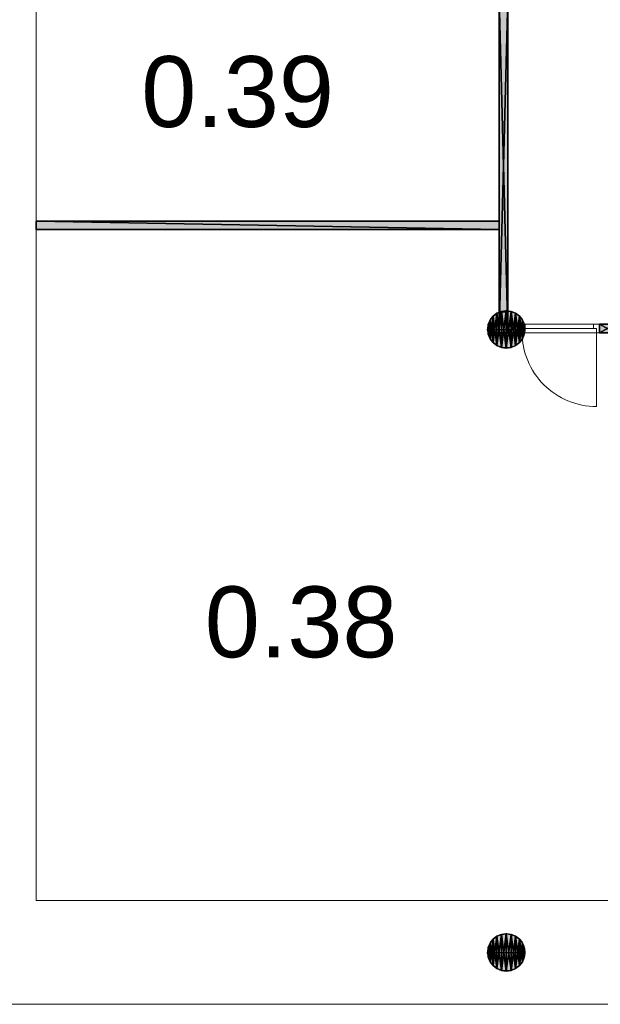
# Model space of a CAD drawing. Header units: inches. Extents: x 15 to 546804, y -66 to 267312.
# Tile 205 of 256: x 400876 to 407586, y 106256 to 117632. Entities that reach past the tile are written whole.
import ezdxf

# ---------------------------------------------------------------- set-up
doc = ezdxf.new("R2010")
doc.units = ezdxf.units.IN
doc.header["$MEASUREMENT"] = 0
doc.layers.add('Binnenwanden', color=2, linetype='Continuous')
doc.styles.add('style1', font='arial.ttf', dxfattribs={"height": 250})

msp = doc.modelspace()

# ---------------------------------------------------------------- hatches: boundary and pattern name
at = {"lineweight": 20}
h = msp.add_hatch(color=7, dxfattribs=at)
h.dxf.hatch_style = 1
h.paths.add_polyline_path([(406417, 114251), (406517, 114251), (406517, 117881), (406417, 117881)])
h = msp.add_hatch(color=7, dxfattribs=at)
h.dxf.hatch_style = 1
h.paths.add_polyline_path([(406417, 115306), (401067, 115306), (401067, 115206), (406417, 115206)])
h = msp.add_hatch(color=7, dxfattribs=at)
h.dxf.hatch_style = 1
h.paths.add_polyline_path([(406499, 114269), (406499, 114054), (406714, 114054, 0.414214)])
h.paths.add_polyline_path([(406499, 114269, 0.414214), (406284, 114054), (406499, 114054)])
h.paths.add_polyline_path([(406499, 114054), (406284, 114054, 0.414214), (406499, 113838)])
h.paths.add_polyline_path([(406714, 114054), (406499, 114054), (406499, 113838, 0.414214)])
h = msp.add_hatch(color=7, dxfattribs=at)
h.dxf.hatch_style = 1
h.paths.add_polyline_path([(414067, 114107), (409076, 114107, -0.06292), (409083, 114054, -0.05435), (409077, 114007), (414067, 114007)])
h.paths.add_polyline_path([(407758, 114113), (407576, 114113), (407576, 114013), (407758, 114013)])
h = msp.add_hatch(color=7, dxfattribs=at)
h.dxf.hatch_style = 1
h.paths.add_polyline_path([(406499, 107071), (406499, 106856), (406714, 106856, 0.414214)])
h.paths.add_polyline_path([(406499, 107071, 0.414214), (406284, 106856), (406499, 106856)])
h.paths.add_polyline_path([(406499, 106856), (406284, 106856, 0.414214), (406499, 106640)])
h.paths.add_polyline_path([(406714, 106856), (406499, 106856), (406499, 106640, 0.414214)])

# ---------------------------------------------------------------- linework, layer by layer
at = {"color": 7, "lineweight": 20}
for p, q in [((401067, 107456, 300), (401067, 127806, 300)), ((401067, 107456, 300), (401067, 125449, 300)), ((401067, 107456), (401067, 125449)), ((401067, 107456, 3000), (401067, 125449, 3000)), ((401067, 107456, 300), (401067, 125449, 300)), ((406517, 121306, 300), (406517, 114113, 300)), ((406417, 117881, 0), (406417, 114251, 0)), ((406517, 114251, 0), (406517, 117881, 0)), ((406417, 114251, 0), (406517, 114251, 0)), ((406517, 114113, 300), (414067, 114113, 300)), ((406647, 114113, 2500), (406717, 114113, 2500)), ((407576, 114113, 3000), (406647, 114113, 3000)), ((406647, 114113, 3000), (406647, 114113, 2500)), ((406647, 114113, 2500), (406647, 114013, 2500)), ((406647, 114113, 3000), (406647, 114013, 3000)), ((406717, 114113, 300), (406647, 114113, 300)), ((406647, 114113, 300), (406647, 114113, 2500)), ((406647, 114113, 2500), (407576, 114113, 2500)), ((406647, 114113, 300), (406647, 114013, 300)), ((406647, 114113, 2500), (406647, 114013, 2500)), ((406717, 114113, 2930), (406717, 114113, 2500)), ((407506, 114113, 2930), (406717, 114113, 2930)), ((406717, 114113, 300), (406717, 114113, 2430)), ((406717, 114113, 2430), (407506, 114113, 2430)), ((406717, 114113, 2430), (406717, 114063, 2430)), ((406717, 114113, 300), (406717, 114063, 300)), ((407506, 114113, 2500), (407506, 114113, 2930)), ((407506, 114113, 2500), (407576, 114113, 2500)), ((407576, 114113, 300), (407506, 114113, 300)), ((407506, 114113, 2430), (407506, 114113, 300)), ((407506, 114113, 300), (407506, 114063, 300)), ((407506, 114113, 2430), (407506, 114063, 2430)), ((407576, 114113, 2500), (407576, 114113, 3000)), ((407576, 114113, 2500), (407576, 114013, 2500)), ((407576, 114113, 3000), (407576, 114013, 3000)), ((407576, 114113, 2500), (407576, 114113, 300)), ((407576, 114113, 300), (407576, 114013, 300)), ((407576, 114113, 2500), (407576, 114013, 2500)), ((406647, 114013, 2500), (406717, 114013, 2500)), ((406647, 114013, 3000), (406647, 114013, 2500)), ((407576, 114013, 3000), (406647, 114013, 3000)), ((406682, 114013, 300), (406647, 114013, 300)), ((406647, 114013, 300), (406647, 114013, 2500)), ((406647, 114013, 2500), (407576, 114013, 2500)), ((406682, 114063, 300), (406682, 114063, 2465)), ((406682, 114063, 300), (406682, 114013, 300)), ((406717, 114063, 300), (406682, 114063, 300)), ((406717, 114063, 2465), (406682, 114063, 2465)), ((406682, 114063, 2465), (406682, 114013, 2465)), ((407541, 114063, 300), (406682, 114063, 300)), ((406682, 114063, 300), (406682, 114063, 2465)), ((406682, 114063, 2465), (407541, 114063, 2465)), ((406682, 114063, 2465), (406682, 114023, 2465)), ((406682, 114063, 300), (406682, 114023, 300)), ((406682, 114023, 300), (406682, 114023, 2465)), ((406682, 114013, 300), (406682, 114013, 2465)), ((406682, 114013, 2465), (407541, 114013, 2465)), ((406717, 114063, 2930), (406717, 114063, 2500)), ((407506, 114063, 2930), (406717, 114063, 2930)), ((406717, 114063, 2500), (407506, 114063, 2500)), ((406717, 114063, 300), (406717, 114063, 2430)), ((406717, 114063, 2430), (407506, 114063, 2430)), ((406717, 114063, 2465), (407506, 114063, 2465)), ((406717, 114063, 2430), (406717, 114063, 2465)), ((407506, 114013, 2930), (406717, 114013, 2930)), ((406717, 114013, 2930), (406717, 114013, 2500)), ((406720, 114063, 1368), (406774, 114063, 1439)), ((406774, 114063, 1291), (406720, 114063, 1362)), ((406829, 114063, 1510), (406884, 114063, 1580)), ((406884, 114063, 1150), (406829, 114063, 1220)), ((406939, 114063, 1651), (406993, 114063, 1722)), ((406993, 114063, 1008), (406939, 114063, 1079)), ((407048, 114063, 1793), (407103, 114063, 1864)), ((407103, 114063, 866), (407048, 114063, 937)), ((407158, 114063, 1934), (407212, 114063, 2005)), ((407212, 114063, 725), (407158, 114063, 796)), ((407267, 114063, 2076), (407322, 114063, 2147)), ((407322, 114063, 583), (407267, 114063, 654)), ((407377, 114063, 2218), (407432, 114063, 2288)), ((407432, 114063, 442), (407377, 114063, 512)), ((407541, 114063, 300), (407486, 114063, 371)), ((407486, 114063, 2359), (407541, 114063, 2430)), ((407506, 114063, 2500), (407506, 114063, 2930)), ((407506, 114063, 2430), (407506, 114063, 300)), ((407506, 114063, 300), (407541, 114063, 300)), ((407506, 114063, 2465), (407541, 114063, 2465)), ((407506, 114063, 2430), (407506, 114063, 2465)), ((407506, 114013, 2500), (407576, 114013, 2500)), ((407506, 114013, 2500), (407506, 114013, 2930)), ((407541, 114063, 300), (407541, 114013, 300)), ((407541, 114063, 2465), (407541, 114063, 300)), ((407541, 114063, 2465), (407541, 114013, 2465)), ((407541, 114063, 2465), (407541, 114063, 300)), ((407541, 114063, 2465), (407541, 114023, 2465)), ((407541, 114063, 300), (407541, 114023, 300)), ((407541, 114023, 2465), (407541, 114023, 300)), ((407541, 114023, 300), (407541, 113164, 300)), ((407576, 114013, 300), (407541, 114013, 300)), ((407541, 114013, 2465), (407541, 114013, 300)), ((407576, 114013, 2500), (407576, 114013, 3000)), ((407576, 114013, 2500), (407576, 114013, 300)), ((414067, 107456, 300), (401067, 107456, 300)), ((414067, 107456), (401067, 107456)), ((401067, 107456, 300), (401067, 107456)), ((414067, 107456, 3000), (401067, 107456, 3000)), ((414067, 107456, 300), (401067, 107456, 300)), ((401067, 107456, 3000), (401067, 107456, 300)), ((414067, 107456, 300), (401067, 107456, 300)), ((415467, 106256), (399867, 106256)), ((415467, 106256, 300), (399867, 106256, 300)), ((399867, 106256, 7500), (415467, 106256, 7500)), ((415467, 106256), (399867, 106256)), ((401618, 106256, 6041), (405218, 106256, 6041)), ((401618, 106256, 4441), (401618, 106256, 6041)), ((405218, 106256, 4441), (401618, 106256, 4441))]:
    msp.add_line(p, q, dxfattribs=at)
at = {"color": 7}
for p, q in [((406417, 117881, 300), (406417, 114013, 300)), ((406417, 117881, 3000), (406417, 114013, 3000)), ((406517, 114013, 300), (406517, 117881, 300)), ((406517, 114013, 3000), (406517, 117881, 3000)), ((406417, 115306, 300), (401067, 115306, 300)), ((401067, 115306, 300), (401067, 115206, 300)), ((406417, 115306, 3000), (401067, 115306, 3000)), ((401067, 115306, 3000), (401067, 115206, 3000)), ((401067, 115306, 300), (401067, 115306, 3000)), ((406417, 115206, 300), (406417, 115306, 300)), ((406417, 115206, 3000), (406417, 115306, 3000)), ((406417, 115306, 300), (406417, 115306, 3000)), ((401067, 115206, 300), (406417, 115206, 300)), ((401067, 115206, 3000), (406417, 115206, 3000)), ((401067, 115206, 300), (401067, 115206, 3000)), ((406417, 115206, 300), (406417, 115206, 3000)), ((406391, 114240, 0), (406391, 114240, 7000)), ((406443, 114262, 0), (406443, 114262, 7000)), ((406499, 114277, 0), (406499, 114269, 0)), ((406499, 114269, 0), (406499, 114269, 7000)), ((406499, 114269, 0), (406499, 113838, 0)), ((406555, 114262, 0), (406555, 114262, 7000)), ((406607, 114240, 0), (406607, 114240, 7000)), ((406291, 114110, 0), (406291, 114110, 7000)), ((406312, 114161, 0), (406312, 114161, 7000)), ((406347, 114206, 0), (406347, 114206, 7000)), ((406647, 114113, 300), (406517, 114113, 300)), ((406517, 114113, 300), (406517, 114013, 300)), ((406647, 114113, 3000), (406517, 114113, 3000)), ((406517, 114113, 3000), (406517, 114013, 3000)), ((406517, 114113, 300), (406517, 114113, 3000)), ((406647, 114013, 300), (406647, 114113, 300)), ((406647, 114013, 3000), (406647, 114113, 3000)), ((406647, 114113, 300), (406647, 114113, 3000)), ((406651, 114206, 0), (406651, 114206, 7000)), ((406686, 114161, 0), (406686, 114161, 7000)), ((406707, 114110, 0), (406707, 114110, 7000)), ((407758, 114113, 300), (407576, 114113, 300)), ((407576, 114113, 300), (407576, 114013, 300)), ((407758, 114113, 3000), (407576, 114113, 3000)), ((407576, 114113, 3000), (407576, 114013, 3000)), ((407576, 114113, 300), (407576, 114113, 3000)), ((406276, 114054, 0), (406284, 114054, 0)), ((406284, 114054, 0), (406284, 114054, 7000)), ((406284, 114054, 0), (406714, 114054, 0)), ((406291, 113998, 0), (406291, 113998, 7000)), ((406417, 114013, 300), (406517, 114013, 300)), ((406417, 114013, 3000), (406517, 114013, 3000)), ((406417, 114013, 300), (406417, 114013, 3000)), ((406517, 114013, 300), (406647, 114013, 300)), ((406517, 114013, 3000), (406647, 114013, 3000)), ((406517, 114013, 300), (406517, 114013, 3000)), ((406517, 114013, 300), (406517, 114013, 3000)), ((406647, 114013, 300), (406647, 114013, 3000)), ((406707, 113998, 0), (406707, 113998, 7000)), ((406714, 114054, 0), (406714, 114054, 7000)), ((407576, 114013, 300), (407758, 114013, 300)), ((407576, 114013, 3000), (407758, 114013, 3000)), ((407576, 114013, 300), (407576, 114013, 3000)), ((406312, 113946, 0), (406312, 113946, 7000)), ((406347, 113901, 0), (406347, 113901, 7000)), ((406651, 113901, 0), (406651, 113901, 7000)), ((406686, 113946, 0), (406686, 113946, 7000)), ((406391, 113867, 0), (406391, 113867, 7000)), ((406443, 113846, 0), (406443, 113846, 7000)), ((406499, 113838, 0), (406499, 113838, 7000)), ((406555, 113846, 0), (406555, 113846, 7000)), ((406607, 113867, 0), (406607, 113867, 7000)), ((406443, 107064, 0), (406443, 107064, 7000)), ((406499, 107079, 0), (406499, 107071, 0)), ((406499, 107071, 0), (406499, 107071, 7000)), ((406499, 107071, 0), (406499, 106640, 0)), ((406555, 107064, 0), (406555, 107064, 7000)), ((406312, 106963, 0), (406312, 106963, 7000)), ((406347, 107008, 0), (406347, 107008, 7000)), ((406391, 107042, 0), (406391, 107042, 7000)), ((406607, 107042, 0), (406607, 107042, 7000)), ((406651, 107008, 0), (406651, 107008, 7000)), ((406686, 106963, 0), (406686, 106963, 7000)), ((406276, 106856, 0), (406284, 106856, 0)), ((406284, 106856, 0), (406284, 106856, 7000)), ((406284, 106856, 0), (406714, 106856, 0)), ((406291, 106911, 0), (406291, 106911, 7000)), ((406707, 106911, 0), (406707, 106911, 7000)), ((406714, 106856, 0), (406714, 106856, 7000)), ((406291, 106800, 0), (406291, 106800, 7000)), ((406312, 106748, 0), (406312, 106748, 7000)), ((406686, 106748, 0), (406686, 106748, 7000)), ((406707, 106800, 0), (406707, 106800, 7000)), ((406347, 106703, 0), (406347, 106703, 7000)), ((406391, 106669, 0), (406391, 106669, 7000)), ((406443, 106648, 0), (406443, 106648, 7000)), ((406499, 106640, 0), (406499, 106640, 7000)), ((406555, 106648, 0), (406555, 106648, 7000)), ((406607, 106669, 0), (406607, 106669, 7000)), ((406651, 106703, 0), (406651, 106703, 7000))]:
    msp.add_line(p, q, dxfattribs=at)
for centre in [(406499, 114054, 7000), (406499, 114054, 0), (406499, 106856, 7000), (406499, 106856, 0)]:
    msp.add_circle(centre, 215, dxfattribs=at)
at = {"color": 7, "lineweight": 20}
msp.add_ellipse((407541, 114023, 300), major_axis=(0, 860), ratio=0.999391, start_param=1.570796, end_param=3.141593, dxfattribs=at)
for points, invisible_edges in [([(399867, 106256, 300), (401067, 107456, 300), (399867, 157856, 300)], 3), ([(399867, 157856), (401067, 156656), (399867, 106256)], 3), ([(401067, 156656, 300), (401067, 107456, 300), (401067, 125449, 300)], 13), ([(401067, 107456), (401067, 156656), (401067, 138716)], 13), ([(401067, 107456), (401067, 138716), (401067, 125449)], 1), ([(406517, 114113, 300), (401067, 107456, 300), (401067, 127806, 300)], 13), ([(406517, 114113, 300), (401067, 127806, 300), (402306, 127806, 300)], 13), ([(401067, 125449, 3000), (401067, 107456, 300), (401067, 107456, 3000)], 1), ([(401067, 107456, 300), (401067, 125449, 3000), (401067, 125449, 300)], 1), ([(401067, 125449), (401067, 107456, 300), (401067, 107456)], 1), ([(401067, 107456, 300), (401067, 125449), (401067, 125449, 300)], 1), ([(406517, 114113, 300), (406517, 123708, 300), (406517, 121306, 300)], 1), ([(401067, 107456, 300), (406517, 114113, 300), (414067, 107456, 300)], 3), ([(414067, 107456, 300), (406517, 114113, 300), (414067, 114113, 300)], 1), ([(406647, 114113, 300), (406647, 114013, 300), (406647, 114113, 2500)], 2), ([(406647, 114013, 2500), (406647, 114113, 2500), (406647, 114013, 300)], 2), ([(406717, 114113, 300), (406647, 114113, 300), (406717, 114113, 2430)], 2), ([(406647, 114113, 2500), (406717, 114113, 2430), (406647, 114113, 300)], 3), ([(407576, 114113, 2500), (406717, 114113, 2430), (406647, 114113, 2500)], 3), ([(406647, 114113, 2500), (406647, 114013, 2500), (407576, 114113, 2500)], 2), ([(407576, 114013, 2500), (407576, 114113, 2500), (406647, 114013, 2500)], 2), ([(406647, 114013, 300), (406647, 114113, 300), (406682, 114013, 300)], 2), ([(406682, 114063, 300), (406682, 114013, 300), (406647, 114113, 300)], 14), ([(406717, 114113, 300), (406682, 114063, 300), (406647, 114113, 300)], 3), ([(406647, 114013, 3000), (407576, 114013, 3000), (406647, 114113, 3000)], 2), ([(407576, 114113, 3000), (406647, 114113, 3000), (407576, 114013, 3000)], 2), ([(406647, 114113, 3000), (406647, 114113, 2500), (406647, 114013, 3000)], 2), ([(406647, 114013, 2500), (406647, 114013, 3000), (406647, 114113, 2500)], 2), ([(406717, 114113, 2500), (406647, 114113, 2500), (406717, 114113, 2930)], 2), ([(406647, 114113, 3000), (406717, 114113, 2930), (406647, 114113, 2500)], 3), ([(407576, 114113, 3000), (406717, 114113, 2930), (406647, 114113, 3000)], 3), ([(406717, 114063, 300), (406682, 114063, 300), (406717, 114113, 300)], 2), ([(406717, 114113, 300), (406717, 114113, 2430), (406717, 114063, 300)], 2), ([(406717, 114063, 2430), (406717, 114063, 300), (406717, 114113, 2430)], 2), ([(406717, 114113, 2430), (407576, 114113, 2500), (407506, 114113, 2430)], 3), ([(406717, 114063, 2430), (406717, 114113, 2430), (407506, 114063, 2430)], 2), ([(407506, 114113, 2430), (407506, 114063, 2430), (406717, 114113, 2430)], 2), ([(406717, 114113, 2930), (407576, 114113, 3000), (407506, 114113, 2930)], 3), ([(407506, 114113, 300), (407506, 114063, 300), (407506, 114113, 2430)], 2), ([(407506, 114063, 2430), (407506, 114113, 2430), (407506, 114063, 300)], 2), ([(407576, 114113, 300), (407506, 114113, 300), (407576, 114113, 2500)], 2), ([(407506, 114113, 2430), (407576, 114113, 2500), (407506, 114113, 300)], 3), ([(407506, 114063, 300), (407506, 114113, 300), (407541, 114063, 300)], 2), ([(407576, 114113, 300), (407541, 114063, 300), (407506, 114113, 300)], 3), ([(407576, 114113, 2500), (407506, 114113, 2500), (407576, 114113, 3000)], 2), ([(407506, 114113, 2930), (407576, 114113, 3000), (407506, 114113, 2500)], 3), ([(407576, 114013, 300), (407541, 114063, 300), (407576, 114113, 300)], 3), ([(407576, 114113, 300), (407576, 114113, 2500), (407576, 114013, 300)], 2), ([(407576, 114013, 2500), (407576, 114013, 300), (407576, 114113, 2500)], 2), ([(407576, 114113, 2500), (407576, 114113, 3000), (407576, 114013, 2500)], 2), ([(407576, 114013, 3000), (407576, 114013, 2500), (407576, 114113, 3000)], 2), ([(406647, 114013, 300), (406682, 114013, 300), (406647, 114013, 2500)], 2), ([(406682, 114013, 2465), (406647, 114013, 2500), (406682, 114013, 300)], 3), ([(407541, 114013, 2465), (406647, 114013, 2500), (406682, 114013, 2465)], 3), ([(406647, 114013, 2500), (407541, 114013, 2465), (407576, 114013, 2500)], 3), ([(406717, 114013, 2500), (406717, 114013, 2930), (406647, 114013, 2500)], 2), ([(406647, 114013, 3000), (406647, 114013, 2500), (406717, 114013, 2930)], 14), ([(407506, 114013, 2930), (406647, 114013, 3000), (406717, 114013, 2930)], 3), ([(406647, 114013, 3000), (407506, 114013, 2930), (407576, 114013, 3000)], 3), ([(406682, 114063, 2465), (406682, 114063, 300), (406682, 114023, 2465)], 2), ([(406682, 114023, 300), (406682, 114023, 2465), (406682, 114063, 300)], 2), ([(407541, 114063, 300), (406682, 114063, 300), (407541, 114063, 2465)], 2), ([(406682, 114063, 2465), (407541, 114063, 2465), (406682, 114063, 300)], 2), ([(406682, 114063, 300), (406717, 114063, 300), (406682, 114063, 2465)], 2), ([(406717, 114063, 2430), (406682, 114063, 2465), (406717, 114063, 300)], 3), ([(406717, 114063, 2465), (406682, 114063, 2465), (406717, 114063, 2430)], 2), ([(406682, 114063, 300), (406682, 114063, 2465), (406682, 114013, 300)], 2), ([(406682, 114013, 2465), (406682, 114013, 300), (406682, 114063, 2465)], 2), ([(406682, 114013, 2465), (406682, 114063, 2465), (407541, 114013, 2465)], 2), ([(406717, 114063, 2465), (407541, 114013, 2465), (406682, 114063, 2465)], 3), ([(406717, 114063, 2430), (407506, 114063, 2430), (406717, 114063, 2465)], 2), ([(407506, 114063, 2465), (406717, 114063, 2465), (407506, 114063, 2430)], 2), ([(407506, 114063, 2465), (407541, 114013, 2465), (406717, 114063, 2465)], 3), ([(407506, 114063, 2500), (406717, 114063, 2500), (407506, 114063, 2930)], 2), ([(406717, 114063, 2930), (407506, 114063, 2930), (406717, 114063, 2500)], 2), ([(407506, 114063, 300), (407541, 114063, 300), (407506, 114063, 2430)], 2), ([(407541, 114063, 2465), (407506, 114063, 2430), (407541, 114063, 300)], 3), ([(407506, 114063, 2465), (407506, 114063, 2430), (407541, 114063, 2465)], 2), ([(407541, 114063, 2465), (407541, 114013, 2465), (407506, 114063, 2465)], 2), ([(407506, 114013, 2500), (407576, 114013, 2500), (407506, 114013, 2930)], 2), ([(407576, 114013, 3000), (407506, 114013, 2930), (407576, 114013, 2500)], 3), ([(407541, 114063, 300), (407541, 114063, 2465), (407541, 114023, 300)], 2), ([(407541, 114023, 2465), (407541, 114023, 300), (407541, 114063, 2465)], 2), ([(407541, 114063, 300), (407541, 114013, 300), (407541, 114063, 2465)], 2), ([(407541, 114013, 2465), (407541, 114063, 2465), (407541, 114013, 300)], 2), ([(407541, 114013, 300), (407541, 114063, 300), (407576, 114013, 300)], 2), ([(407541, 114013, 300), (407576, 114013, 300), (407541, 114013, 2465)], 2), ([(407576, 114013, 2500), (407541, 114013, 2465), (407576, 114013, 300)], 3), ([(401067, 107456, 300), (399867, 106256, 300), (415467, 106256, 300)], 13), ([(399867, 106256), (401067, 107456), (415467, 106256)], 3), ([(401067, 107456, 300), (414067, 107456), (401067, 107456)], 1), ([(414067, 107456), (401067, 107456, 300), (414067, 107456, 300)], 1), ([(401067, 107456, 300), (415467, 106256, 300), (414067, 107456, 300)], 3), ([(415467, 106256), (401067, 107456), (414067, 107456)], 13), ([(415467, 106256, 300), (399867, 106256), (415467, 106256)], 1), ([(399867, 106256), (415467, 106256, 300), (399867, 106256, 300)], 1)]:
    msp.add_3dface(points, dxfattribs=dict(at, invisible_edges=invisible_edges))
for points in [[(401067, 107456, 3000), (401067, 107456, 300), (414067, 107456, 3000)], [(414067, 107456, 3000), (401067, 107456, 300), (414067, 107456, 300)]]:
    msp.add_3dface(points, dxfattribs=at)

# ---------------------------------------------------------------- texts
at = {"layer": 'Binnenwanden', "color": 7, "linetype": 'Continuous', "style": 'style1'}
for s, p in [('0.39', (402281, 116392)), ('0.38', (403015, 110265))]:
    msp.add_text(s, height=819, dxfattribs=at).set_placement(p)

# ---------------------------------------------------------------- meshes
at = {"color": 7}
mesh = msp.add_polyface(dxfattribs=at)
corners = [(406517, 117881, 300), (406417, 114013, 300), (406417, 117881, 300), (406517, 114013, 300)]
mesh.append_faces([[corners[k] for k in face] for face in [(0, 1, 2), (1, 0, 3)]], dxfattribs={"vtx0": -1, "color": 7})
mesh = msp.add_polyface(dxfattribs=at)
corners = [(406517, 114013, 3000), (406417, 117881, 3000), (406417, 114013, 3000), (406517, 117881, 3000)]
mesh.append_faces([[corners[k] for k in face] for face in [(0, 1, 2), (1, 0, 3)]], dxfattribs={"vtx0": -1, "color": 7})
mesh = msp.add_polyface(dxfattribs=at)
corners = [(406417, 117881, 3000), (406417, 114013, 300), (406417, 114013, 3000), (406417, 117881, 300)]
mesh.append_faces([[corners[k] for k in face] for face in [(0, 1, 2), (1, 0, 3)]], dxfattribs={"vtx0": -1, "color": 7})
mesh = msp.add_polyface(dxfattribs=at)
corners = [(406517, 117881, 300), (406517, 114013, 3000), (406517, 114013, 300), (406517, 117881, 3000)]
mesh.append_faces([[corners[k] for k in face] for face in [(0, 1, 2), (1, 0, 3)]], dxfattribs={"vtx0": -1, "color": 7})
mesh = msp.add_polyface(dxfattribs=at)
corners = [(406417, 115206, 300), (401067, 115306, 300), (406417, 115306, 300), (401067, 115206, 300)]
mesh.append_faces([[corners[k] for k in face] for face in [(0, 1, 2), (1, 0, 3)]], dxfattribs={"vtx0": -1, "color": 7})
mesh = msp.add_polyface(dxfattribs=at)
corners = [(401067, 115306, 3000), (406417, 115206, 3000), (406417, 115306, 3000), (401067, 115206, 3000)]
mesh.append_faces([[corners[k] for k in face] for face in [(0, 1, 2), (1, 0, 3)]], dxfattribs={"vtx0": -1, "color": 7})
mesh = msp.add_polyface(dxfattribs=at)
corners = [(406417, 115306, 3000), (401067, 115306, 300), (401067, 115306, 3000), (406417, 115306, 300)]
mesh.append_faces([[corners[k] for k in face] for face in [(0, 1, 2), (1, 0, 3)]], dxfattribs={"vtx0": -1, "color": 7})
mesh = msp.add_polyface(dxfattribs=at)
corners = [(401067, 115206, 3000), (401067, 115306, 300), (401067, 115206, 300), (401067, 115306, 3000)]
mesh.append_faces([[corners[k] for k in face] for face in [(0, 1, 2), (1, 0, 3)]], dxfattribs={"vtx0": -1, "color": 7})
mesh = msp.add_polyface(dxfattribs=at)
corners = [(406417, 115306, 3000), (406417, 115206, 300), (406417, 115306, 300), (406417, 115206, 3000)]
mesh.append_faces([[corners[k] for k in face] for face in [(0, 1, 2), (1, 0, 3)]], dxfattribs={"vtx0": -1, "color": 7})
mesh = msp.add_polyface(dxfattribs=at)
corners = [(406417, 115206, 300), (401067, 115206, 3000), (401067, 115206, 300), (406417, 115206, 3000)]
mesh.append_faces([[corners[k] for k in face] for face in [(0, 1, 2), (1, 0, 3)]], dxfattribs={"vtx0": -1, "color": 7})
mesh = msp.add_polyface(dxfattribs=at)
corners = [(406291, 113998, 7000), (406291, 114110, 7000), (406284, 114054, 7000), (406312, 113946, 7000), (406312, 114161, 7000), (406347, 113901, 7000), (406347, 114206, 7000), (406391, 113867, 7000), (406391, 114240, 7000), (406443, 113846, 7000), (406443, 114262, 7000), (406499, 113838, 7000), (406499, 114269, 7000), (406555, 113846, 7000), (406555, 114262, 7000), (406607, 113867, 7000), (406607, 114240, 7000), (406651, 113901, 7000), (406651, 114206, 7000), (406686, 113946, 7000), (406686, 114161, 7000), (406707, 113998, 7000), (406707, 114110, 7000), (406714, 114054, 7000)]
mesh.append_faces([[corners[k] for k in face] for face in [(0, 1, 2), (22, 21, 23)]], dxfattribs={"vtx0": -1, "color": 7})
mesh.append_faces([[corners[k] for k in face] for face in [(1, 3, 4), (4, 5, 6), (6, 7, 8), (8, 9, 10), (10, 11, 12), (12, 13, 14), (14, 15, 16), (16, 17, 18), (18, 19, 20), (20, 21, 22)]], dxfattribs={"vtx0": -1, "vtx1": -1, "color": 7})
mesh.append_faces([[corners[k] for k in face] for face in [(1, 0, 3), (4, 3, 5), (6, 5, 7), (8, 7, 9), (10, 9, 11), (12, 11, 13), (14, 13, 15), (16, 15, 17), (18, 17, 19), (20, 19, 21)]], dxfattribs={"vtx0": -1, "vtx2": -1, "color": 7})
mesh = msp.add_polyface(dxfattribs=at)
corners = [(406291, 114110, 0), (406291, 113998, 0), (406284, 114054, 0), (406312, 114161, 0), (406312, 113946, 0), (406347, 114206, 0), (406347, 113901, 0), (406391, 114240, 0), (406391, 113867, 0), (406443, 114262, 0), (406443, 113846, 0), (406499, 114269, 0), (406499, 113838, 0), (406555, 114262, 0), (406555, 113846, 0), (406607, 114240, 0), (406607, 113867, 0), (406651, 114206, 0), (406651, 113901, 0), (406686, 114161, 0), (406686, 113946, 0), (406707, 114110, 0), (406707, 113998, 0), (406714, 114054, 0)]
mesh.append_faces([[corners[k] for k in face] for face in [(0, 1, 2), (22, 21, 23)]], dxfattribs={"vtx0": -1, "color": 7})
mesh.append_faces([[corners[k] for k in face] for face in [(1, 3, 4), (4, 5, 6), (6, 7, 8), (8, 9, 10), (10, 11, 12), (12, 13, 14), (14, 15, 16), (16, 17, 18), (18, 19, 20), (20, 21, 22)]], dxfattribs={"vtx0": -1, "vtx1": -1, "color": 7})
mesh.append_faces([[corners[k] for k in face] for face in [(1, 0, 3), (4, 3, 5), (6, 5, 7), (8, 7, 9), (10, 9, 11), (12, 11, 13), (14, 13, 15), (16, 15, 17), (18, 17, 19), (20, 19, 21)]], dxfattribs={"vtx0": -1, "vtx2": -1, "color": 7})
mesh = msp.add_polyface(dxfattribs=at)
corners = [(406347, 114206, 7000), (406391, 114240, 0), (406347, 114206, 0), (406391, 114240, 7000)]
mesh.append_faces([[corners[k] for k in face] for face in [(0, 1, 2), (1, 0, 3)]], dxfattribs={"vtx0": -1, "color": 7})
mesh = msp.add_polyface(dxfattribs=at)
corners = [(406391, 114240, 7000), (406443, 114262, 0), (406391, 114240, 0), (406443, 114262, 7000)]
mesh.append_faces([[corners[k] for k in face] for face in [(0, 1, 2), (1, 0, 3)]], dxfattribs={"vtx0": -1, "color": 7})
mesh = msp.add_polyface(dxfattribs=at)
corners = [(406443, 114262, 7000), (406499, 114269, 0), (406443, 114262, 0), (406499, 114269, 7000)]
mesh.append_faces([[corners[k] for k in face] for face in [(0, 1, 2), (1, 0, 3)]], dxfattribs={"vtx0": -1, "color": 7})
mesh = msp.add_polyface(dxfattribs=at)
corners = [(406499, 114269, 7000), (406555, 114262, 0), (406499, 114269, 0), (406555, 114262, 7000)]
mesh.append_faces([[corners[k] for k in face] for face in [(0, 1, 2), (1, 0, 3)]], dxfattribs={"vtx0": -1, "color": 7})
mesh = msp.add_polyface(dxfattribs=at)
corners = [(406555, 114262, 7000), (406607, 114240, 0), (406555, 114262, 0), (406607, 114240, 7000)]
mesh.append_faces([[corners[k] for k in face] for face in [(0, 1, 2), (1, 0, 3)]], dxfattribs={"vtx0": -1, "color": 7})
mesh = msp.add_polyface(dxfattribs=at)
corners = [(406607, 114240, 7000), (406651, 114206, 0), (406607, 114240, 0), (406651, 114206, 7000)]
mesh.append_faces([[corners[k] for k in face] for face in [(0, 1, 2), (1, 0, 3)]], dxfattribs={"vtx0": -1, "color": 7})
mesh = msp.add_polyface(dxfattribs=at)
corners = [(406291, 114110, 7000), (406284, 114054, 0), (406284, 114054, 7000), (406291, 114110, 0)]
mesh.append_faces([[corners[k] for k in face] for face in [(0, 1, 2), (1, 0, 3)]], dxfattribs={"vtx0": -1, "color": 7})
mesh = msp.add_polyface(dxfattribs=at)
corners = [(406312, 114161, 7000), (406291, 114110, 0), (406291, 114110, 7000), (406312, 114161, 0)]
mesh.append_faces([[corners[k] for k in face] for face in [(0, 1, 2), (1, 0, 3)]], dxfattribs={"vtx0": -1, "color": 7})
mesh = msp.add_polyface(dxfattribs=at)
corners = [(406347, 114206, 7000), (406312, 114161, 0), (406312, 114161, 7000), (406347, 114206, 0)]
mesh.append_faces([[corners[k] for k in face] for face in [(0, 1, 2), (1, 0, 3)]], dxfattribs={"vtx0": -1, "color": 7})
mesh = msp.add_polyface(dxfattribs=at)
corners = [(406647, 114113, 300), (406517, 114013, 300), (406517, 114113, 300), (406647, 114013, 300)]
mesh.append_faces([[corners[k] for k in face] for face in [(0, 1, 2), (1, 0, 3)]], dxfattribs={"vtx0": -1, "color": 7})
mesh = msp.add_polyface(dxfattribs=at)
corners = [(406647, 114013, 3000), (406517, 114113, 3000), (406517, 114013, 3000), (406647, 114113, 3000)]
mesh.append_faces([[corners[k] for k in face] for face in [(0, 1, 2), (1, 0, 3)]], dxfattribs={"vtx0": -1, "color": 7})
mesh = msp.add_polyface(dxfattribs=at)
corners = [(406517, 114113, 3000), (406647, 114113, 300), (406517, 114113, 300), (406647, 114113, 3000)]
mesh.append_faces([[corners[k] for k in face] for face in [(0, 1, 2), (1, 0, 3)]], dxfattribs={"vtx0": -1, "color": 7})
mesh = msp.add_polyface(dxfattribs=at)
corners = [(406517, 114113, 3000), (406517, 114013, 300), (406517, 114013, 3000), (406517, 114113, 300)]
mesh.append_faces([[corners[k] for k in face] for face in [(0, 1, 2), (1, 0, 3)]], dxfattribs={"vtx0": -1, "color": 7})
mesh = msp.add_polyface(dxfattribs=at)
corners = [(406647, 114113, 300), (406647, 114013, 3000), (406647, 114013, 300), (406647, 114113, 3000)]
mesh.append_faces([[corners[k] for k in face] for face in [(0, 1, 2), (1, 0, 3)]], dxfattribs={"vtx0": -1, "color": 7})
mesh = msp.add_polyface(dxfattribs=at)
corners = [(406651, 114206, 0), (406686, 114161, 7000), (406686, 114161, 0), (406651, 114206, 7000)]
mesh.append_faces([[corners[k] for k in face] for face in [(0, 1, 2), (1, 0, 3)]], dxfattribs={"vtx0": -1, "color": 7})
mesh = msp.add_polyface(dxfattribs=at)
corners = [(406686, 114161, 0), (406707, 114110, 7000), (406707, 114110, 0), (406686, 114161, 7000)]
mesh.append_faces([[corners[k] for k in face] for face in [(0, 1, 2), (1, 0, 3)]], dxfattribs={"vtx0": -1, "color": 7})
mesh = msp.add_polyface(dxfattribs=at)
corners = [(406707, 114110, 0), (406714, 114054, 7000), (406714, 114054, 0), (406707, 114110, 7000)]
mesh.append_faces([[corners[k] for k in face] for face in [(0, 1, 2), (1, 0, 3)]], dxfattribs={"vtx0": -1, "color": 7})
mesh = msp.add_polyface(dxfattribs=at)
corners = [(407758, 114013, 300), (407576, 114113, 300), (407758, 114113, 300), (407576, 114013, 300)]
mesh.append_faces([[corners[k] for k in face] for face in [(0, 1, 2), (1, 0, 3)]], dxfattribs={"vtx0": -1, "color": 7})
mesh = msp.add_polyface(dxfattribs=at)
corners = [(407576, 114013, 3000), (407758, 114113, 3000), (407576, 114113, 3000), (407758, 114013, 3000)]
mesh.append_faces([[corners[k] for k in face] for face in [(0, 1, 2), (1, 0, 3)]], dxfattribs={"vtx0": -1, "color": 7})
mesh = msp.add_polyface(dxfattribs=at)
corners = [(407758, 114113, 3000), (407576, 114113, 300), (407576, 114113, 3000), (407758, 114113, 300)]
mesh.append_faces([[corners[k] for k in face] for face in [(0, 1, 2), (1, 0, 3)]], dxfattribs={"vtx0": -1, "color": 7})
mesh = msp.add_polyface(dxfattribs=at)
corners = [(407576, 114013, 3000), (407576, 114113, 300), (407576, 114013, 300), (407576, 114113, 3000)]
mesh.append_faces([[corners[k] for k in face] for face in [(0, 1, 2), (1, 0, 3)]], dxfattribs={"vtx0": -1, "color": 7})
mesh = msp.add_polyface(dxfattribs=at)
corners = [(406284, 114054, 7000), (406291, 113998, 0), (406291, 113998, 7000), (406284, 114054, 0)]
mesh.append_faces([[corners[k] for k in face] for face in [(0, 1, 2), (1, 0, 3)]], dxfattribs={"vtx0": -1, "color": 7})
mesh = msp.add_polyface(dxfattribs=at)
corners = [(406291, 113998, 7000), (406312, 113946, 0), (406312, 113946, 7000), (406291, 113998, 0)]
mesh.append_faces([[corners[k] for k in face] for face in [(0, 1, 2), (1, 0, 3)]], dxfattribs={"vtx0": -1, "color": 7})
mesh = msp.add_polyface(dxfattribs=at)
corners = [(406517, 114013, 3000), (406417, 114013, 300), (406517, 114013, 300), (406417, 114013, 3000)]
mesh.append_faces([[corners[k] for k in face] for face in [(0, 1, 2), (1, 0, 3)]], dxfattribs={"vtx0": -1, "color": 7})
mesh = msp.add_polyface(dxfattribs=at)
corners = [(406647, 114013, 3000), (406517, 114013, 300), (406647, 114013, 300), (406517, 114013, 3000)]
mesh.append_faces([[corners[k] for k in face] for face in [(0, 1, 2), (1, 0, 3)]], dxfattribs={"vtx0": -1, "color": 7})
mesh = msp.add_polyface(dxfattribs=at)
corners = [(406707, 113998, 0), (406686, 113946, 7000), (406686, 113946, 0), (406707, 113998, 7000)]
mesh.append_faces([[corners[k] for k in face] for face in [(0, 1, 2), (1, 0, 3)]], dxfattribs={"vtx0": -1, "color": 7})
mesh = msp.add_polyface(dxfattribs=at)
corners = [(406714, 114054, 0), (406707, 113998, 7000), (406707, 113998, 0), (406714, 114054, 7000)]
mesh.append_faces([[corners[k] for k in face] for face in [(0, 1, 2), (1, 0, 3)]], dxfattribs={"vtx0": -1, "color": 7})
mesh = msp.add_polyface(dxfattribs=at)
corners = [(407758, 114013, 300), (407576, 114013, 3000), (407576, 114013, 300), (407758, 114013, 3000)]
mesh.append_faces([[corners[k] for k in face] for face in [(0, 1, 2), (1, 0, 3)]], dxfattribs={"vtx0": -1, "color": 7})
mesh = msp.add_polyface(dxfattribs=at)
corners = [(406312, 113946, 7000), (406347, 113901, 0), (406347, 113901, 7000), (406312, 113946, 0)]
mesh.append_faces([[corners[k] for k in face] for face in [(0, 1, 2), (1, 0, 3)]], dxfattribs={"vtx0": -1, "color": 7})
mesh = msp.add_polyface(dxfattribs=at)
corners = [(406391, 113867, 7000), (406347, 113901, 0), (406391, 113867, 0), (406347, 113901, 7000)]
mesh.append_faces([[corners[k] for k in face] for face in [(0, 1, 2), (1, 0, 3)]], dxfattribs={"vtx0": -1, "color": 7})
mesh = msp.add_polyface(dxfattribs=at)
corners = [(406651, 113901, 7000), (406607, 113867, 0), (406651, 113901, 0), (406607, 113867, 7000)]
mesh.append_faces([[corners[k] for k in face] for face in [(0, 1, 2), (1, 0, 3)]], dxfattribs={"vtx0": -1, "color": 7})
mesh = msp.add_polyface(dxfattribs=at)
corners = [(406686, 113946, 0), (406651, 113901, 7000), (406651, 113901, 0), (406686, 113946, 7000)]
mesh.append_faces([[corners[k] for k in face] for face in [(0, 1, 2), (1, 0, 3)]], dxfattribs={"vtx0": -1, "color": 7})
mesh = msp.add_polyface(dxfattribs=at)
corners = [(406443, 113846, 7000), (406391, 113867, 0), (406443, 113846, 0), (406391, 113867, 7000)]
mesh.append_faces([[corners[k] for k in face] for face in [(0, 1, 2), (1, 0, 3)]], dxfattribs={"vtx0": -1, "color": 7})
mesh = msp.add_polyface(dxfattribs=at)
corners = [(406499, 113838, 7000), (406443, 113846, 0), (406499, 113838, 0), (406443, 113846, 7000)]
mesh.append_faces([[corners[k] for k in face] for face in [(0, 1, 2), (1, 0, 3)]], dxfattribs={"vtx0": -1, "color": 7})
mesh = msp.add_polyface(dxfattribs=at)
corners = [(406555, 113846, 7000), (406499, 113838, 0), (406555, 113846, 0), (406499, 113838, 7000)]
mesh.append_faces([[corners[k] for k in face] for face in [(0, 1, 2), (1, 0, 3)]], dxfattribs={"vtx0": -1, "color": 7})
mesh = msp.add_polyface(dxfattribs=at)
corners = [(406607, 113867, 7000), (406555, 113846, 0), (406607, 113867, 0), (406555, 113846, 7000)]
mesh.append_faces([[corners[k] for k in face] for face in [(0, 1, 2), (1, 0, 3)]], dxfattribs={"vtx0": -1, "color": 7})
mesh = msp.add_polyface(dxfattribs=at)
corners = [(406291, 106800, 7000), (406291, 106911, 7000), (406284, 106856, 7000), (406312, 106748, 7000), (406312, 106963, 7000), (406347, 106703, 7000), (406347, 107008, 7000), (406391, 106669, 7000), (406391, 107042, 7000), (406443, 106648, 7000), (406443, 107064, 7000), (406499, 106640, 7000), (406499, 107071, 7000), (406555, 106648, 7000), (406555, 107064, 7000), (406607, 106669, 7000), (406607, 107042, 7000), (406651, 106703, 7000), (406651, 107008, 7000), (406686, 106748, 7000), (406686, 106963, 7000), (406707, 106800, 7000), (406707, 106911, 7000), (406714, 106856, 7000)]
mesh.append_faces([[corners[k] for k in face] for face in [(0, 1, 2), (22, 21, 23)]], dxfattribs={"vtx0": -1, "color": 7})
mesh.append_faces([[corners[k] for k in face] for face in [(1, 3, 4), (4, 5, 6), (6, 7, 8), (8, 9, 10), (10, 11, 12), (12, 13, 14), (14, 15, 16), (16, 17, 18), (18, 19, 20), (20, 21, 22)]], dxfattribs={"vtx0": -1, "vtx1": -1, "color": 7})
mesh.append_faces([[corners[k] for k in face] for face in [(1, 0, 3), (4, 3, 5), (6, 5, 7), (8, 7, 9), (10, 9, 11), (12, 11, 13), (14, 13, 15), (16, 15, 17), (18, 17, 19), (20, 19, 21)]], dxfattribs={"vtx0": -1, "vtx2": -1, "color": 7})
mesh = msp.add_polyface(dxfattribs=at)
corners = [(406291, 106911, 0), (406291, 106800, 0), (406284, 106856, 0), (406312, 106963, 0), (406312, 106748, 0), (406347, 107008, 0), (406347, 106703, 0), (406391, 107042, 0), (406391, 106669, 0), (406443, 107064, 0), (406443, 106648, 0), (406499, 107071, 0), (406499, 106640, 0), (406555, 107064, 0), (406555, 106648, 0), (406607, 107042, 0), (406607, 106669, 0), (406651, 107008, 0), (406651, 106703, 0), (406686, 106963, 0), (406686, 106748, 0), (406707, 106911, 0), (406707, 106800, 0), (406714, 106856, 0)]
mesh.append_faces([[corners[k] for k in face] for face in [(0, 1, 2), (22, 21, 23)]], dxfattribs={"vtx0": -1, "color": 7})
mesh.append_faces([[corners[k] for k in face] for face in [(1, 3, 4), (4, 5, 6), (6, 7, 8), (8, 9, 10), (10, 11, 12), (12, 13, 14), (14, 15, 16), (16, 17, 18), (18, 19, 20), (20, 21, 22)]], dxfattribs={"vtx0": -1, "vtx1": -1, "color": 7})
mesh.append_faces([[corners[k] for k in face] for face in [(1, 0, 3), (4, 3, 5), (6, 5, 7), (8, 7, 9), (10, 9, 11), (12, 11, 13), (14, 13, 15), (16, 15, 17), (18, 17, 19), (20, 19, 21)]], dxfattribs={"vtx0": -1, "vtx2": -1, "color": 7})
mesh = msp.add_polyface(dxfattribs=at)
corners = [(406391, 107042, 7000), (406443, 107064, 0), (406391, 107042, 0), (406443, 107064, 7000)]
mesh.append_faces([[corners[k] for k in face] for face in [(0, 1, 2), (1, 0, 3)]], dxfattribs={"vtx0": -1, "color": 7})
mesh = msp.add_polyface(dxfattribs=at)
corners = [(406443, 107064, 7000), (406499, 107071, 0), (406443, 107064, 0), (406499, 107071, 7000)]
mesh.append_faces([[corners[k] for k in face] for face in [(0, 1, 2), (1, 0, 3)]], dxfattribs={"vtx0": -1, "color": 7})
mesh = msp.add_polyface(dxfattribs=at)
corners = [(406499, 107071, 7000), (406555, 107064, 0), (406499, 107071, 0), (406555, 107064, 7000)]
mesh.append_faces([[corners[k] for k in face] for face in [(0, 1, 2), (1, 0, 3)]], dxfattribs={"vtx0": -1, "color": 7})
mesh = msp.add_polyface(dxfattribs=at)
corners = [(406555, 107064, 7000), (406607, 107042, 0), (406555, 107064, 0), (406607, 107042, 7000)]
mesh.append_faces([[corners[k] for k in face] for face in [(0, 1, 2), (1, 0, 3)]], dxfattribs={"vtx0": -1, "color": 7})
mesh = msp.add_polyface(dxfattribs=at)
corners = [(406312, 106963, 7000), (406291, 106911, 0), (406291, 106911, 7000), (406312, 106963, 0)]
mesh.append_faces([[corners[k] for k in face] for face in [(0, 1, 2), (1, 0, 3)]], dxfattribs={"vtx0": -1, "color": 7})
mesh = msp.add_polyface(dxfattribs=at)
corners = [(406347, 107008, 7000), (406312, 106963, 0), (406312, 106963, 7000), (406347, 107008, 0)]
mesh.append_faces([[corners[k] for k in face] for face in [(0, 1, 2), (1, 0, 3)]], dxfattribs={"vtx0": -1, "color": 7})
mesh = msp.add_polyface(dxfattribs=at)
corners = [(406347, 107008, 7000), (406391, 107042, 0), (406347, 107008, 0), (406391, 107042, 7000)]
mesh.append_faces([[corners[k] for k in face] for face in [(0, 1, 2), (1, 0, 3)]], dxfattribs={"vtx0": -1, "color": 7})
mesh = msp.add_polyface(dxfattribs=at)
corners = [(406607, 107042, 7000), (406651, 107008, 0), (406607, 107042, 0), (406651, 107008, 7000)]
mesh.append_faces([[corners[k] for k in face] for face in [(0, 1, 2), (1, 0, 3)]], dxfattribs={"vtx0": -1, "color": 7})
mesh = msp.add_polyface(dxfattribs=at)
corners = [(406651, 107008, 0), (406686, 106963, 7000), (406686, 106963, 0), (406651, 107008, 7000)]
mesh.append_faces([[corners[k] for k in face] for face in [(0, 1, 2), (1, 0, 3)]], dxfattribs={"vtx0": -1, "color": 7})
mesh = msp.add_polyface(dxfattribs=at)
corners = [(406686, 106963, 0), (406707, 106911, 7000), (406707, 106911, 0), (406686, 106963, 7000)]
mesh.append_faces([[corners[k] for k in face] for face in [(0, 1, 2), (1, 0, 3)]], dxfattribs={"vtx0": -1, "color": 7})
mesh = msp.add_polyface(dxfattribs=at)
corners = [(406291, 106911, 7000), (406284, 106856, 0), (406284, 106856, 7000), (406291, 106911, 0)]
mesh.append_faces([[corners[k] for k in face] for face in [(0, 1, 2), (1, 0, 3)]], dxfattribs={"vtx0": -1, "color": 7})
mesh = msp.add_polyface(dxfattribs=at)
corners = [(406284, 106856, 7000), (406291, 106800, 0), (406291, 106800, 7000), (406284, 106856, 0)]
mesh.append_faces([[corners[k] for k in face] for face in [(0, 1, 2), (1, 0, 3)]], dxfattribs={"vtx0": -1, "color": 7})
mesh = msp.add_polyface(dxfattribs=at)
corners = [(406707, 106911, 0), (406714, 106856, 7000), (406714, 106856, 0), (406707, 106911, 7000)]
mesh.append_faces([[corners[k] for k in face] for face in [(0, 1, 2), (1, 0, 3)]], dxfattribs={"vtx0": -1, "color": 7})
mesh = msp.add_polyface(dxfattribs=at)
corners = [(406714, 106856, 0), (406707, 106800, 7000), (406707, 106800, 0), (406714, 106856, 7000)]
mesh.append_faces([[corners[k] for k in face] for face in [(0, 1, 2), (1, 0, 3)]], dxfattribs={"vtx0": -1, "color": 7})
mesh = msp.add_polyface(dxfattribs=at)
corners = [(406291, 106800, 7000), (406312, 106748, 0), (406312, 106748, 7000), (406291, 106800, 0)]
mesh.append_faces([[corners[k] for k in face] for face in [(0, 1, 2), (1, 0, 3)]], dxfattribs={"vtx0": -1, "color": 7})
mesh = msp.add_polyface(dxfattribs=at)
corners = [(406312, 106748, 7000), (406347, 106703, 0), (406347, 106703, 7000), (406312, 106748, 0)]
mesh.append_faces([[corners[k] for k in face] for face in [(0, 1, 2), (1, 0, 3)]], dxfattribs={"vtx0": -1, "color": 7})
mesh = msp.add_polyface(dxfattribs=at)
corners = [(406686, 106748, 0), (406651, 106703, 7000), (406651, 106703, 0), (406686, 106748, 7000)]
mesh.append_faces([[corners[k] for k in face] for face in [(0, 1, 2), (1, 0, 3)]], dxfattribs={"vtx0": -1, "color": 7})
mesh = msp.add_polyface(dxfattribs=at)
corners = [(406707, 106800, 0), (406686, 106748, 7000), (406686, 106748, 0), (406707, 106800, 7000)]
mesh.append_faces([[corners[k] for k in face] for face in [(0, 1, 2), (1, 0, 3)]], dxfattribs={"vtx0": -1, "color": 7})
mesh = msp.add_polyface(dxfattribs=at)
corners = [(406391, 106669, 7000), (406347, 106703, 0), (406391, 106669, 0), (406347, 106703, 7000)]
mesh.append_faces([[corners[k] for k in face] for face in [(0, 1, 2), (1, 0, 3)]], dxfattribs={"vtx0": -1, "color": 7})
mesh = msp.add_polyface(dxfattribs=at)
corners = [(406443, 106648, 7000), (406391, 106669, 0), (406443, 106648, 0), (406391, 106669, 7000)]
mesh.append_faces([[corners[k] for k in face] for face in [(0, 1, 2), (1, 0, 3)]], dxfattribs={"vtx0": -1, "color": 7})
mesh = msp.add_polyface(dxfattribs=at)
corners = [(406499, 106640, 7000), (406443, 106648, 0), (406499, 106640, 0), (406443, 106648, 7000)]
mesh.append_faces([[corners[k] for k in face] for face in [(0, 1, 2), (1, 0, 3)]], dxfattribs={"vtx0": -1, "color": 7})
mesh = msp.add_polyface(dxfattribs=at)
corners = [(406555, 106648, 7000), (406499, 106640, 0), (406555, 106648, 0), (406499, 106640, 7000)]
mesh.append_faces([[corners[k] for k in face] for face in [(0, 1, 2), (1, 0, 3)]], dxfattribs={"vtx0": -1, "color": 7})
mesh = msp.add_polyface(dxfattribs=at)
corners = [(406607, 106669, 7000), (406555, 106648, 0), (406607, 106669, 0), (406555, 106648, 7000)]
mesh.append_faces([[corners[k] for k in face] for face in [(0, 1, 2), (1, 0, 3)]], dxfattribs={"vtx0": -1, "color": 7})
mesh = msp.add_polyface(dxfattribs=at)
corners = [(406651, 106703, 7000), (406607, 106669, 0), (406651, 106703, 0), (406607, 106669, 7000)]
mesh.append_faces([[corners[k] for k in face] for face in [(0, 1, 2), (1, 0, 3)]], dxfattribs={"vtx0": -1, "color": 7})

doc.saveas('drawing.dxf')
